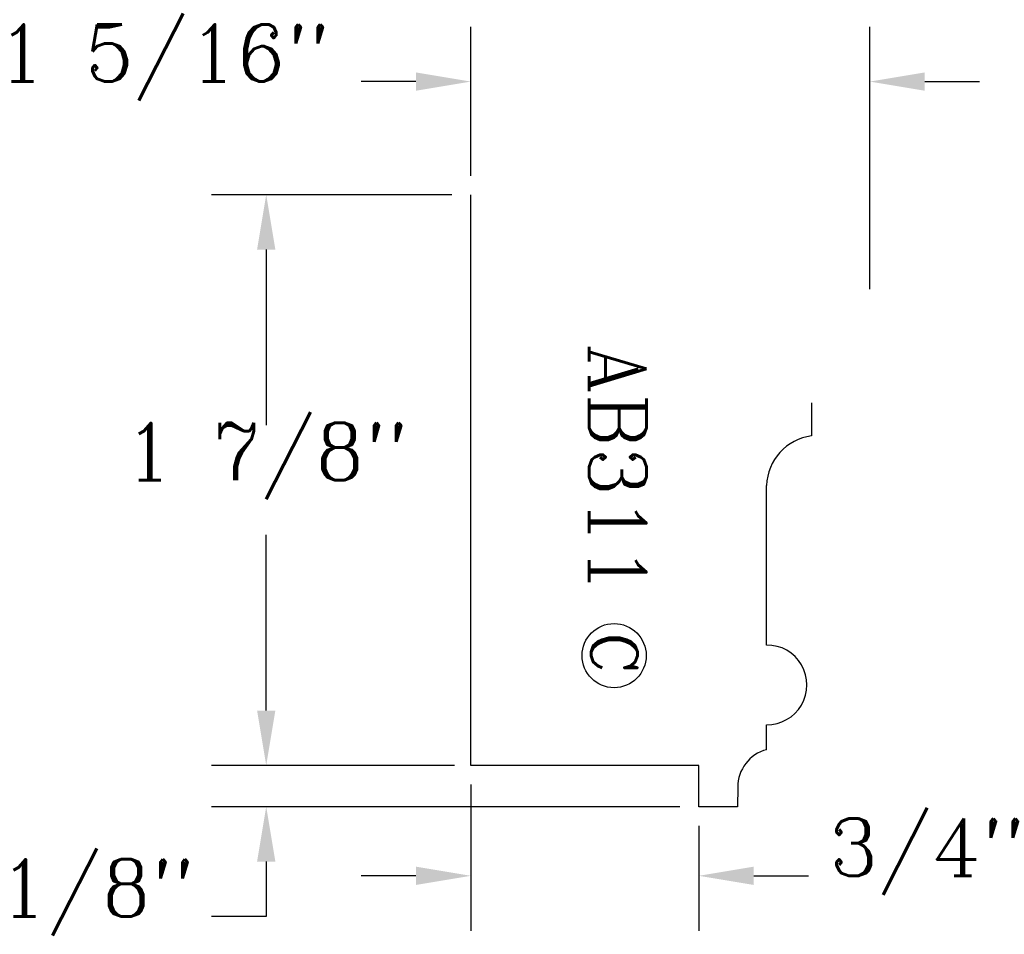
# Model space of a CAD drawing. Extents: x -1.84 to 1.39, y -0.8 to 2.2.
import ezdxf
from ezdxf.enums import TextEntityAlignment as Align

# ---------------------------------------------------------------- set-up
doc = ezdxf.new("R2010")
doc.units = 0
doc.header["$MEASUREMENT"] = 0
doc.layers.get('0').update_dxf_attribs({"linetype": 'CONTINUOUS'})
doc.layers.get('DEFPOINTS').update_dxf_attribs({"linetype": 'CONTINUOUS'})
for name, color, linetype in [('DIMEN', 1, 'CONTINUOUS'), ('PROF', 7, 'CONTINUOUS'), ('TEXT', 3, 'CONTINUOUS')]:
    doc.layers.add(name, color=color, linetype=linetype)
doc.styles.add('ROMANC', font='ROMANC', dxfattribs={"height": 0.1875})
doc.dimstyles.get("Standard").update_dxf_attribs({"dimtxt": 0.18, "dimasz": 0.18, "dimexe": 0.18, "dimexo": 0.0625, "dimgap": 0.09, "dimtad": 0, "dimtih": 1, "dimtoh": 1, "dimdec": 4, "dimzin": 0, "dimtxsty": 'STANDARD', "dimcen": 0.09, "dimazin": 3, "dimtfac": 1, "dimtdec": 4, "dimtofl": 0, "dimtmove": 0, "dimatfit": 3, "dimtolj": 1, "dimtzin": 0})

# ---------------------------------------------------------------- blocks, each defined once
blk = doc.blocks.new('*D10')
at = {"color": 0, "linetype": 'BYBLOCK'}
for p, q in [((-0.4227, 1.6238), (-1.2113, 1.6238)), ((-1.0313, 1.4438), (-1.0313, 0.8677)), ((-1.0313, -0.0685), (-1.0313, 0.5077)), ((-0.4143, -0.2485), (-1.2113, -0.2485))]:
    blk.add_line(p, q, dxfattribs=at)
for points in [[(-1.0613, 1.4438), (-1.0013, 1.4438), (-1.0313, 1.6238)], [(-1.0613, -0.0685), (-1.0013, -0.0685), (-1.0313, -0.2485)]]:
    blk.add_solid(points, dxfattribs=at)
at = {"layer": 'DEFPOINTS', "color": 0, "linetype": 'BYBLOCK'}
for p in [(-0.3602, 1.6238), (-1.0313, -0.2485), (-0.3518, -0.2485)]:
    blk.add_point(p, dxfattribs=at)
at = {"color": 0, "linetype": 'BYBLOCK', "style": 'ROMANC'}
blk.add_text('1 7/8"', height=0.1875, dxfattribs=at).set_placement((-1.0313, 0.6877), align=Align.CENTER)
blk = doc.blocks.new('*D13')
at = {"color": 0, "linetype": 'BYBLOCK'}
for p, q in [((-1.0313, -0.0685), (-1.0313, 0.1115)), ((-0.4143, -0.2485), (-1.2113, -0.2485)), ((0.3246, -0.3841), (-1.2113, -0.3841)), ((-1.0313, -0.5641), (-1.0313, -0.7441)), ((-1.0313, -0.7441), (-1.2113, -0.7441))]:
    blk.add_line(p, q, dxfattribs=at)
for points in [[(-1.0613, -0.0685), (-1.0013, -0.0685), (-1.0313, -0.2485)], [(-1.0613, -0.5641), (-1.0013, -0.5641), (-1.0313, -0.3841)]]:
    blk.add_solid(points, dxfattribs=at)
at = {"layer": 'DEFPOINTS', "color": 0, "linetype": 'BYBLOCK'}
for p in [(-0.3518, -0.2485), (-1.0313, -0.3841), (0.3871, -0.3841)]:
    blk.add_point(p, dxfattribs=at)
at = {"color": 0, "linetype": 'BYBLOCK', "style": 'ROMANC'}
blk.add_text('1/8"', height=0.1875, dxfattribs=at).set_placement((-1.587, -0.7441), align=Align.CENTER)
blk = doc.blocks.new('*D14')
at = {"color": 0, "linetype": 'BYBLOCK'}
for p, q in [((-0.3602, 1.6857), (-0.3602, 2.1749)), ((0.9479, 1.314), (0.9479, 2.1749)), ((-0.5402, 1.9949), (-0.7202, 1.9949)), ((1.1279, 1.9949), (1.3079, 1.9949))]:
    blk.add_line(p, q, dxfattribs=at)
for points in [[(-0.5402, 2.0249), (-0.5402, 1.9649), (-0.3602, 1.9949)], [(1.1279, 2.0249), (1.1279, 1.9649), (0.9479, 1.9949)]]:
    blk.add_solid(points, dxfattribs=at)
at = {"layer": 'DEFPOINTS', "color": 0, "linetype": 'BYBLOCK'}
for p in [(-0.3602, 1.9949), (-0.3602, 1.6232), (0.9479, 1.2515)]:
    blk.add_point(p, dxfattribs=at)
at = {"color": 0, "linetype": 'BYBLOCK', "style": 'ROMANC'}
blk.add_text('1 5/16"', height=0.1875, dxfattribs=at).set_placement((-1.3682, 1.9949), align=Align.CENTER)
blk = doc.blocks.new('*D11')
at = {"color": 0, "linetype": 'BYBLOCK'}
for p, q in [((-0.3602, -0.311), (-0.3602, -0.7907)), ((0.3871, -0.447), (0.3871, -0.7907)), ((-0.5402, -0.6107), (-0.7202, -0.6107)), ((0.5671, -0.6107), (0.7471, -0.6107))]:
    blk.add_line(p, q, dxfattribs=at)
for points in [[(-0.5402, -0.5807), (-0.5402, -0.6407), (-0.3602, -0.6107)], [(0.5671, -0.5807), (0.5671, -0.6407), (0.3871, -0.6107)]]:
    blk.add_solid(points, dxfattribs=at)
at = {"layer": 'DEFPOINTS', "color": 0, "linetype": 'BYBLOCK'}
for p in [(-0.3602, -0.2485), (0.3871, -0.3845), (0.3871, -0.6107)]:
    blk.add_point(p, dxfattribs=at)
at = {"color": 0, "linetype": 'BYBLOCK', "style": 'ROMANC'}
blk.add_text('3/4"', height=0.1875, dxfattribs=at).set_placement((1.1362, -0.6107), align=Align.CENTER)
blk = doc.blocks.new('CIRCLEC')
at = {"layer": 'TEXT', "linetype": 'CONTINUOUS'}
blk.add_circle((0.1278, 0.0053), 0.1295, dxfattribs=at)
at = {"layer": 'TEXT', "linetype": 'CONTINUOUS', "style": 'ROMANC'}
blk.add_text('C', height=0.1875, dxfattribs=at).set_placement((0.1167, -0.0878), align=Align.CENTER)

msp = doc.modelspace()

# ---------------------------------------------------------------- linework, layer by layer
at = {"layer": 'PROF', "linetype": 'CONTINUOUS'}
for p, q in [((-0.36016, -0.24851), (-0.36016, 1.62383)), ((0.38713, -0.24851), (-0.36016, -0.24851)), ((0.38713, -0.38447), (0.38713, -0.24851)), ((0.5143, -0.38447), (0.38713, -0.38447))]:
    msp.add_line(p, q, dxfattribs=at)
at = {"layer": 'PROF'}
for p, q in [((0.75683, 0.94092), (0.75683, 0.83256)), ((0.60961, 0.14635), (0.60961, 0.66977)), ((0.60913, -0.19686), (0.60913, -0.11514)), ((0.51469, -0.31988), (0.5143, -0.38447))]:
    msp.add_line(p, q, dxfattribs=at)
for centre, radius, start, end in [((0.77834, 0.66514), 0.16879, 97.32051, 178.4269), ((0.61105, 0.0156), 0.13076, 269.15884, 90.63173), ((0.64256, -0.32028), 0.12787, 105.15639, 179.82006)]:
    msp.add_arc(centre, radius, start, end, dxfattribs=at)

# ---------------------------------------------------------------- block references
at = {"layer": 'TEXT', "xscale": 0.8123299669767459, "yscale": 0.8123299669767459, "zscale": 0.8123299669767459, "rotation": 270}
msp.add_blockref('CIRCLEC', (0.10511, 0.21556), dxfattribs=at)

# ---------------------------------------------------------------- texts
at = {"layer": 'TEXT', "style": 'ROMANC'}
msp.add_text('AB311', height=0.1875, rotation=270, dxfattribs=at).set_placement((0.02793, 1.13248))

# ---------------------------------------------------------------- dimensions: what is measured, and where the dimension line sits
at = {"layer": 'DIMEN'}
for base, p1, p2, picture, middle in [((-0.36016, 1.99492), (0.94791, 1.25153), (-0.36016, 1.62322), '*D14', (-1.3682, 1.99492)), ((0.38713, -0.6107), (-0.36016, -0.24851), (0.38713, -0.38447), '*D11', (1.13623, -0.6107))]:
    dim = msp.add_linear_dim(base=base, p1=p1, p2=p2, dimstyle='Standard', dxfattribs=at)
    dim.commit()
    dim.dimension.update_dxf_attribs({"geometry": picture, "text_midpoint": middle})
for base, p1, p2, picture, middle in [((-1.03129, -0.24851), (-0.36016, 1.62383), (-0.35179, -0.24851), '*D10', (-1.03129, 0.68766)), ((-1.03129, -0.38405), (-0.35179, -0.24851), (0.38713, -0.38405), '*D13', (-1.587, -0.74405))]:
    dim = msp.add_linear_dim(base=base, p1=p1, p2=p2, angle=90, dimstyle='Standard', dxfattribs=at)
    dim.commit()
    dim.dimension.update_dxf_attribs({"geometry": picture, "text_midpoint": middle})

doc.saveas('drawing.dxf')
